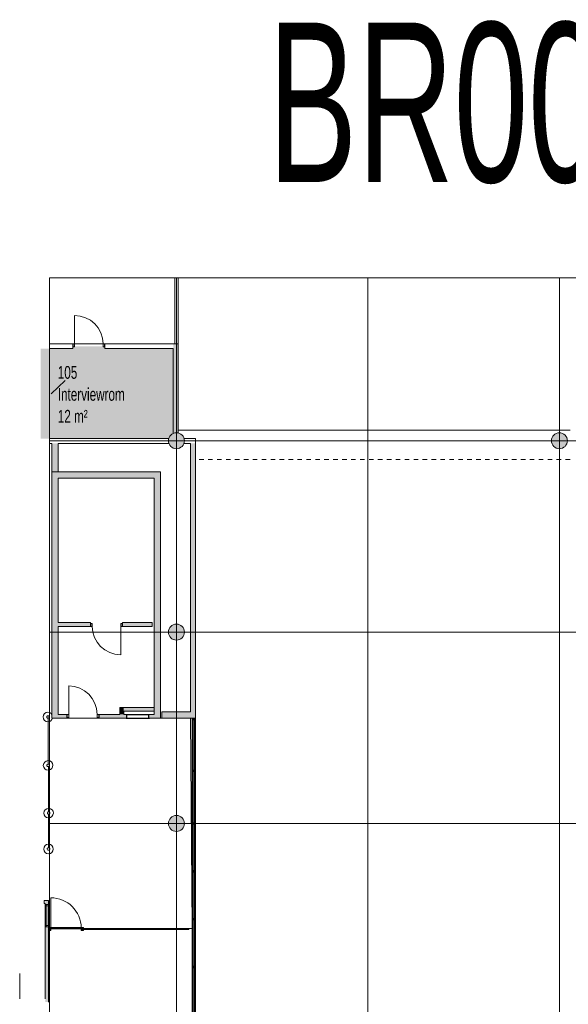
# Model space of a CAD drawing. Header units: millimetres. Extents: x 148136 to 1224801, y -740466 to 933300.
# Tile 2 of 7: x 1131769 to 1148959, y -716436 to -685566. Entities that reach past the tile are written whole.
import ezdxf

# ---------------------------------------------------------------- set-up
doc = ezdxf.new("R2010")
doc.units = ezdxf.units.MM
doc.linetypes.add('Overhead', pattern=[280, 140, -140])
for name, color, linetype, lineweight in [('A2-D', 1, 'Continuous', 5), ('A2-DOR', 1, 'Continuous', 9), ('A2-VI', 1, 'Continuous', 9), ('A222', 4, 'Continuous', 13), ('A2312', 1, 'Continuous', 5), ('A24', 1, 'Continuous', 13), ('A254', 6, 'Continuous', 5), ('A272', 1, 'Continuous', 9), ('A822Custom 1Custom 2Custom 3Floor Plan00_Shared Levels and Grids', 1, 'Continuous', 5), ('A852-OVER', 8, 'Overhead', 5), ('A852-T', 1, 'Continuous', 5), ('A852-TYNN', 255, 'Continuous', 5), ('A862', 4, 'Continuous', 5), ('A873', 6, 'Continuous', 5), ('Color Fill', 250, 'Continuous', 5)]:
    doc.layers.add(name, color=color, linetype=linetype, lineweight=lineweight)
doc.layers.add('A200-14_F&B', color=7, linetype='Continuous', true_color=0xc7d6ef)
doc.styles.add('Arial Narrow_1', font='ARIALN.TTF', dxfattribs={"width": 0.8, "height": 400})
doc.styles.add('Arial_5', font='arial.ttf', dxfattribs={"width": 0.6, "height": 3})

# ---------------------------------------------------------------- blocks, each defined once
blk = doc.blocks.new('NSW Søyle - Betong rund - ø500 mm-263781-H01-Nivå D_0_36m PV200')
at = {"layer": 'A222'}
blk.add_hatch(color=256, dxfattribs=at).paths.add_polyline_path([(0, -250), (56, -244), (108, -225), (156, -195), (195, -156), (225, -108), (244, -56), (250, 0), (244, 56), (225, 108), (195, 156), (156, 195), (108, 225), (56, 244), (0, 250), (-56, 244), (-108, 225), (-156, 195), (-195, 156), (-225, 108), (-244, 56), (-250, 0), (-244, -56), (-225, -108), (-195, -156), (-156, -195), (-108, -225), (-56, -244)])
for start, end in [(360, 180), (180, 360)]:
    blk.add_arc((0, 0), 250, start, end, dxfattribs=at)
blk = doc.blocks.new('NSW Innvendig slagdør_ enkel - 10M x 21M-179643-H01-Nivå D_0_36m PV200')
at = {"layer": 'A2-DOR'}
for p, q in [((-320, 60), (-320, 950)), ((-370, -33), (-370, 60)), ((-370, 60), (-320, 60)), ((-320, 60), (-320, -33)), ((570, -33), (570, 60)), ((570, 60), (620, 60)), ((620, 60), (620, -33)), ((-320, -33), (-370, -33)), ((620, -33), (570, -33))]:
    blk.add_line(p, q, dxfattribs=at)
blk.add_arc((-320, 60), 890, 0, 90, dxfattribs=at)
blk = doc.blocks.new('A278 Brannskap Innfelt - 695x695-12421379-H01-Nivå D_0_36m PV200')
at = {"layer": 'A873'}
for p, q in [((-243, 70), (492, 70)), ((-213, 70), (-243, 70)), ((-243, 60), (-243, 70)), ((-243, 70), (-243, 60)), ((-183, 60), (-243, 60)), ((-223, 60), (-183, 60)), ((-213, 60), (-223, 60)), ((-223, -50), (-223, 60)), ((-223, 60), (-223, -50)), ((-213, 70), (462, 70)), ((462, 70), (-213, 70)), ((-213, 60), (-213, 70)), ((-213, 70), (-213, 60)), ((462, 70), (-213, 70)), ((-213, 70), (462, 70)), ((462, 70), (-213, 70)), ((-213, 60), (-213, 70)), ((-213, 70), (-213, 60)), ((-213, 60), (-183, 60)), ((-183, 60), (-213, 60)), ((-213, 60), (-183, 60)), ((-183, 60), (-213, 60)), ((-183, 60), (-213, 60)), ((-213, 60), (-183, 60)), ((-183, 60), (-213, 60)), ((-213, -50), (-213, 58)), ((-213, 58), (-213, -50)), ((-168, 69), (-183, 70)), ((-183, 70), (-183, 68)), ((-183, 68), (-183, 70)), ((-183, 70), (-168, 69)), ((-183, 68), (-169, 67)), ((-169, 67), (-183, 68)), ((-169, 66), (-183, 64)), ((-183, 64), (-169, 66)), ((-183, 64), (-183, 60)), ((-183, 60), (-183, 64)), ((-183, 60), (-153, 60)), ((-153, 60), (-183, 60)), ((-183, 60), (-153, 60)), ((-153, 60), (-183, 60)), ((-153, 60), (-183, 60)), ((-183, 60), (-153, 60)), ((-153, 60), (-183, 60)), ((-183, 60), (-153, 60)), ((-153, 60), (-183, 60)), ((-183, 60), (-153, 60)), ((-153, 60), (-183, 60)), ((-178, 62), (-168, 65)), ((-168, 65), (-178, 62)), ((-178, 61), (-178, 62)), ((-178, 62), (-178, 61)), ((-153, 61), (-178, 61)), ((-178, 61), (-153, 61)), ((-169, 67), (-169, 66)), ((-169, 66), (-169, 67)), ((-168, 65), (-168, 69)), ((-168, 69), (-168, 65)), ((-153, 60), (-153, 61)), ((-153, 61), (-153, 60)), ((-153, 60), (462, 60)), ((462, 60), (-153, 60)), ((492, 60), (-153, 60)), ((-153, 60), (462, 60)), ((462, 60), (-153, 60)), ((-153, 60), (472, 60)), ((462, 60), (-153, 60)), ((-153, 60), (462, 60)), ((462, 60), (-153, 60)), ((462, 70), (462, 60)), ((462, 70), (462, 60)), ((492, 70), (462, 70)), ((462, 70), (462, 60)), ((462, 70), (462, 60)), ((472, 60), (462, 60)), ((462, 60), (462, -48)), ((462, 60), (462, -48)), ((472, 60), (472, -50)), ((472, 60), (472, -50)), ((492, 70), (492, 60)), ((492, 70), (492, 60)), ((-223, -60), (-223, -50)), ((-223, -50), (-223, -60)), ((-223, -60), (472, -60)), ((472, -60), (-223, -60)), ((462, -50), (-213, -50)), ((-213, -50), (462, -50)), ((472, -50), (472, -60)), ((472, -50), (472, -60))]:
    blk.add_line(p, q, dxfattribs=at)
blk = doc.blocks.new('NO_Fast - Passluke 700x1400-12381135-H01-Nivå D_0_36m PV200')
at = {"layer": 'A2-VI'}
for p, q in [((-505, -75), (-505, 25)), ((-505, 25), (-465, 25)), ((-465, 25), (155, 25)), ((-465, 25), (-465, -75)), ((155, -75), (155, 25)), ((155, 25), (195, 25)), ((195, 25), (195, -75)), ((-465, -75), (-505, -75)), ((-465, -37.5), (155, -37.5)), ((-465, -75), (155, -75)), ((195, -75), (155, -75))]:
    blk.add_line(p, q, dxfattribs=at)
blk = doc.blocks.new('System Panel - NSW Utvendig glass-13600776-H01-Nivå D_0_36m PV200')
at = {"layer": 'A2312'}
blk.add_hatch(color=256, dxfattribs=at).paths.add_polyline_path([(-1652, -18), (1652, -18), (1652, 18), (-1652, 18)])
for p, q in [((1652, 18), (-1652, 18)), ((-1652, 18), (-1652, -18)), ((1652, -18), (1652, 18)), ((-1652, -18), (1652, -18))]:
    blk.add_line(p, q, dxfattribs=at)
blk = doc.blocks.new('Sgl Glass _1_ - Sgl Glass _2_ 50mm karm-13600777-H01-Nivå D_0_36m PV200')
at = {"layer": 'A2-D'}
h = blk.add_hatch(dxfattribs=at)
h.set_pattern_fill('FP_16', color=256, style=0, pattern_type=2)
h.set_pattern_definition([(90, (609.6, -30), (3000, -2e-13), []), (0, (609.6, -30), (0, -600), [])])
h.paths.add_polyline_path([(-426, -5), (-426, -18), (426, -18), (426, -5)])
h.paths.add_polyline_path([(-426, -30), (-426, -43), (426, -43), (426, -30)])
for p, q in [((-476, -5), (-426, -5)), ((-426, -43), (-476, -43)), ((426, -5), (-426, -5)), ((-426, -5), (-426, -43)), ((-426, -18), (426, -18)), ((-426, -30), (-426, -18)), ((426, -30), (-426, -30)), ((-426, -43), (426, -43)), ((426, -43), (426, -5)), ((426, -5), (476, -5)), ((426, -18), (426, -30)), ((476, -43), (426, -43)), ((476, -30), (476, -982))]:
    blk.add_line(p, q, dxfattribs=at)
at = {"layer": 'A2-DOR'}
blk.add_arc((476, -30), 952, 180, 270, dxfattribs=at)
blk = doc.blocks.new('Rectangular Mullion - 92 x 74 mm-12381433-H01-Nivå D_0_36m PV200')
at = {"layer": 'A2312'}
blk.add_hatch(color=256, dxfattribs=at).paths.add_polyline_path([(0, 46), (0, -46), (-74, -46), (-74, 46)])
for p, q in [((-74, 46), (0, 46)), ((-74, -46), (-74, 46)), ((0, 46), (0, -46)), ((0, -46), (-74, -46))]:
    blk.add_line(p, q, dxfattribs=at)
blk = doc.blocks.new('Rectangular Mullion - 92 x 74 mm-12381434-H01-Nivå D_0_36m PV200')
at = {"layer": 'A2312'}
blk.add_hatch(color=256, dxfattribs=at).paths.add_polyline_path([(-74, 46), (-74, -46), (0, -46), (0, 46)])
for p, q in [((-74, 46), (-74, -46)), ((0, 46), (-74, 46)), ((0, -46), (0, 46)), ((-74, -46), (0, -46))]:
    blk.add_line(p, q, dxfattribs=at)
blk = doc.blocks.new('287- stolpe sperrebånd - 287- stolpe sperrebånd-V85-H01-Nivå D_0_36m PV200')
at = {"layer": 'A272'}
for p, q in [((-39, 10), (-39, -10)), ((10, 39), (-10, 39)), ((39, -10), (39, 10)), ((1478, 2), (39, 2)), ((-10, -39), (10, -39)), ((39, -3), (1478, -3))]:
    blk.add_line(p, q, dxfattribs=at)
for radius, start, end in [(150, 0.9659, 180), (150, 180, 184.8296), (40, 104.4775, 165.5225), (40, 141.1045, 165.5225), (40, 14.4775, 75.5225), (40, 14.4775, 63.3135), (150, 186.7615, 359.0341), (40, 194.4775, 255.5225), (40, 194.4775, 198.3099), (40, 206.6865, 218.8955), (40, 231.1045, 255.5225), (40, 284.4775, 345.5225), (40, 284.4775, 308.8955), (40, 321.1045, 345.5225)]:
    blk.add_arc((0, 0), radius, start, end, dxfattribs=at)
blk = doc.blocks.new('287- stolpe sperrebånd - 287- stolpe sperrebånd-V75-H01-Nivå D_0_36m PV200')
at = {"layer": 'A272'}
for p, q in [((-39, 10), (-39, -10)), ((10, 39), (-10, 39)), ((39, -10), (39, 10)), ((1457, 2), (39, 2)), ((-10, -39), (10, -39)), ((39, -3), (1460, -3))]:
    blk.add_line(p, q, dxfattribs=at)
for radius, start, end in [(150, 0.9659, 178.0681), (150, 180, 359.0341), (40, 104.4775, 165.5225), (40, 141.1045, 165.5225), (40, 14.4775, 75.5225), (40, 14.4775, 63.3135), (40, 194.4775, 255.5225), (40, 194.4775, 218.8955), (40, 231.1045, 255.5225), (40, 284.4775, 345.5225), (40, 284.4775, 308.8955), (40, 321.1045, 345.5225)]:
    blk.add_arc((0, 0), radius, start, end, dxfattribs=at)
blk = doc.blocks.new('287- stolpe sperrebånd - 287- stolpe sperrebånd-V86-H01-Nivå D_0_36m PV200')
at = {"layer": 'A272'}
for p, q in [((-39, 10), (-39, -10)), ((10, 39), (-10, 39)), ((39, -10), (39, 10)), ((-10, -39), (10, -39))]:
    blk.add_line(p, q, dxfattribs=at)
for radius, start, end in [(150, 123.0857, 180), (150, 180, 360), (40, 104.4775, 165.5225), (40, 141.1045, 165.5225), (40, 14.4775, 75.5225), (40, 14.4775, 63.3135), (150, 2.8978, 75), (150, 360, 0.9659), (40, 194.4775, 255.5225), (40, 194.4775, 218.8955), (40, 231.1045, 255.5225), (40, 284.4775, 345.5225), (40, 284.4775, 308.8955), (40, 321.1045, 345.5225)]:
    blk.add_arc((0, 0), radius, start, end, dxfattribs=at)
blk = doc.blocks.new('287- stolpe sperrebånd - 287- stolpe sperrebånd-12971705-H01-Nivå D_0_36m PV200')
at = {"layer": 'A272'}
for p, q in [((-39, 10), (-39, -10)), ((10, 39), (-10, 39)), ((39, -10), (39, 10)), ((1076, 2), (39, 2)), ((1076, -3), (1076, 2)), ((-10, -39), (10, -39)), ((39, -3), (1076, -3))]:
    blk.add_line(p, q, dxfattribs=at)
for radius, start, end in [(150, 0.9659, 180), (150, 180, 359.0341), (40, 104.4775, 165.5225), (40, 141.1045, 165.5225), (40, 14.4775, 75.5225), (40, 14.4775, 63.3135), (40, 194.4775, 255.5225), (40, 194.4775, 218.8955), (40, 231.1045, 255.5225), (40, 284.4775, 345.5225), (40, 284.4775, 308.8955), (40, 321.1045, 345.5225)]:
    blk.add_arc((0, 0), radius, start, end, dxfattribs=at)
blk = doc.blocks.new('System Panel - NSW Utvendig glass-13407840-H01-Nivå D_0_36m PV200')
at = {"layer": 'A2312'}
blk.add_hatch(color=256, dxfattribs=at).paths.add_polyline_path([(787, 18), (-787, 18), (-787, -18), (787, -18)])
for p, q in [((787, 18), (-787, 18)), ((-787, 18), (-787, -18)), ((787, -18), (787, 18)), ((-787, -18), (787, -18))]:
    blk.add_line(p, q, dxfattribs=at)
blk = doc.blocks.new('Rectangular Mullion - NSW Innvendig spross 50x100 mm-13402466-H01-Nivå D_0_36m PV200')
at = {"layer": 'A2312'}
blk.add_hatch(color=256, dxfattribs=at).paths.add_polyline_path([(-50, -50), (0, -50), (0, 50), (-50, 50)])
for p, q in [((0, 50), (-50, 50)), ((-50, 50), (-50, -50)), ((0, -50), (0, 50)), ((-50, -50), (0, -50))]:
    blk.add_line(p, q, dxfattribs=at)
blk = doc.blocks.new('Rectangular Mullion - NSW Innvendig spross 50x100 mm-13384988-H01-Nivå D_0_36m PV200')
at = {"layer": 'A2312'}
for p, q in [((1137173, -709091), (1137173, -707516)), ((1137273, -709091), (1137273, -707516))]:
    blk.add_line(p, q, dxfattribs=at)
blk = doc.blocks.new('System Panel - NSW Utvendig glass-13404010-H01-Nivå D_0_36m PV200')
at = {"layer": 'A2312'}
blk.add_hatch(color=256, dxfattribs=at).paths.add_polyline_path([(725, 18), (-725, 18), (-725, -18), (725, -18)])
for p, q in [((725, 18), (-725, 18)), ((-725, 18), (-725, -18)), ((725, -18), (725, 18)), ((-725, -18), (725, -18))]:
    blk.add_line(p, q, dxfattribs=at)
blk = doc.blocks.new('Rectangular Mullion - NSW Innvendig spross 50x100 mm-13384994-H01-Nivå D_0_36m PV200')
at = {"layer": 'A2312'}
for p, q in [((1137173, -712241), (1137173, -710791)), ((1137273, -712241), (1137273, -710791))]:
    blk.add_line(p, q, dxfattribs=at)
blk = doc.blocks.new('Rectangular Mullion - NSW Innvendig spross 50x100 mm-13402720-H01-Nivå D_0_36m PV200')
at = {"layer": 'A2312'}
blk.add_hatch(color=256, dxfattribs=at).paths.add_polyline_path([(25, -50), (-25, -50), (-25, 50), (25, 50)])
for p, q in [((-25, 50), (25, 50)), ((-25, -50), (-25, 50)), ((25, 50), (25, -50)), ((25, -50), (-25, -50))]:
    blk.add_line(p, q, dxfattribs=at)
blk = doc.blocks.new('System Panel - NSW Utvendig glass-13407843-H01-Nivå D_0_36m PV200')
at = {"layer": 'A2312'}
blk.add_hatch(color=256, dxfattribs=at).paths.add_polyline_path([(800, 18), (-800, 18), (-800, -18), (800, -18)])
for p, q in [((800, 18), (-800, 18)), ((-800, 18), (-800, -18)), ((800, -18), (800, 18)), ((-800, -18), (800, -18))]:
    blk.add_line(p, q, dxfattribs=at)
blk = doc.blocks.new('Rectangular Mullion - NSW Innvendig spross 50x100 mm-13384990-H01-Nivå D_0_36m PV200')
at = {"layer": 'A2312'}
for p, q in [((1137173, -710741), (1137173, -709141)), ((1137273, -710741), (1137273, -709141))]:
    blk.add_line(p, q, dxfattribs=at)
blk = doc.blocks.new('NSW Innvendig slagdør_ enkel - 10M x 21M-V124-H01-Nivå D_0_36m PV200')
at = {"layer": 'A2-DOR'}
for p, q in [((-320, 75), (-320, 965)), ((-370, -18), (-370, 75)), ((-370, 75), (-320, 75)), ((-320, 75), (-320, -18)), ((570, -18), (570, 75)), ((570, 75), (620, 75)), ((620, 75), (620, -18)), ((-320, -18), (-370, -18)), ((620, -18), (570, -18))]:
    blk.add_line(p, q, dxfattribs=at)
blk.add_arc((-320, 75), 890, 0, 90, dxfattribs=at)

msp = doc.modelspace()

# ---------------------------------------------------------------- hatches: boundary and pattern name
at = {"layer": 'A24'}
for points in [[(1136579, -698538), (1136629, -698522), (1136679, -698516), (1136729, -698521), (1136729, -695729), (1136579, -695729), (1136579, -698528)], [(1132979, -699741), (1132979, -698849), (1132779, -698849), (1132779, -699741)], [(1137123, -707466), (1137273, -707466), (1137273, -698849), (1137123, -698849), (1137123, -707266)], [(1132779, -707466), (1132979, -707466), (1132979, -699741), (1132779, -699741), (1132779, -707346)], [(1132979, -699941), (1135979, -699941), (1135979, -699741), (1132979, -699741)], [(1136179, -707466), (1136179, -699741), (1135979, -699741), (1135979, -707466)], [(1135030, -707346), (1135030, -707128), (1134910, -707128), (1134910, -707346)], [(1135979, -707248), (1135979, -707128), (1135030, -707128), (1135030, -707248), (1135107, -707248)], [(1137123, -707466), (1137123, -707266), (1136219, -707266), (1136219, -707466)]]:
    msp.add_hatch(color=256, dxfattribs=at).paths.add_polyline_path(points)
h = msp.add_hatch(color=256, dxfattribs=at)
h.paths.add_polyline_path([(1135918, -704587), (1135918, -704467), (1134994, -704467), (1134994, -704587)])
h.paths.add_polyline_path([(1133984, -704587), (1133984, -704467), (1132979, -704467), (1132979, -704587), (1133079, -704587)])
h = msp.add_hatch(color=256, dxfattribs=at)
h.paths.add_polyline_path([(1133079, -707466), (1133246, -707466), (1133246, -707346), (1132979, -707346), (1132979, -707466)])
h.paths.add_polyline_path([(1135120, -707466), (1135120, -707346), (1134256, -707346), (1134256, -707466), (1135107, -707466)])
h.paths.add_polyline_path([(1135815, -707466), (1135979, -707466), (1135979, -707346), (1135815, -707346)])
h = msp.add_hatch(color=256, dxfattribs=at)
h.paths.add_polyline_path([(1132669, -716366), (1132669, -714006), (1132569, -714006), (1132569, -716366)])
h.paths.add_polyline_path([(1132669, -713306), (1132669, -713176), (1132569, -713176), (1132569, -713306)])
at = {"layer": 'Color Fill'}
msp.add_hatch(color=256, dxfattribs=at).paths.add_polyline_path([(1136122, -698699), (1136429, -698697), (1136484, -698610), (1136498, -698593), (1136579, -698499), (1136579, -695879), (1134439, -695879), (1134439, -695804), (1133429, -695804), (1133429, -695879), (1132429, -695879), (1132429, -698699), (1135107, -698699)])

# ---------------------------------------------------------------- linework, layer by layer
at = {"layer": 'A24'}
for p, q in [((1136629, -695729), (1136629, -693654)), ((1136729, -693654), (1136729, -695729)), ((1133429, -695729), (1132700, -695729)), ((1133429, -695879), (1133429, -695729)), ((1136629, -695729), (1134439, -695729)), ((1134439, -695729), (1134439, -695879)), ((1136729, -695729), (1136629, -695729)), ((1136729, -698522), (1136729, -695729)), ((1132700, -695879), (1133429, -695879)), ((1134439, -695879), (1136579, -695879)), ((1136579, -695879), (1136579, -698538)), ((1136439, -698699), (1132700, -698699)), ((1132700, -698849), (1132779, -698849)), ((1132779, -698849), (1132779, -699741)), ((1132979, -699741), (1132979, -698849)), ((1132979, -698849), (1136444, -698849)), ((1136913, -698849), (1137123, -698849)), ((1137273, -698699), (1136918, -698699)), ((1137123, -698849), (1137123, -707266)), ((1137273, -707466), (1137273, -698699)), ((1132779, -699741), (1132779, -707466)), ((1136179, -699741), (1132779, -699741)), ((1136179, -707466), (1136179, -699741)), ((1132979, -704467), (1132979, -699941)), ((1132979, -699941), (1135979, -699941)), ((1135979, -699941), (1135979, -707346)), ((1133984, -704467), (1132979, -704467)), ((1132979, -707346), (1132979, -704587)), ((1132979, -704587), (1133984, -704587)), ((1133984, -704587), (1133984, -704467)), ((1135918, -704467), (1134994, -704467)), ((1134994, -704467), (1134994, -704587)), ((1134994, -704587), (1135918, -704587)), ((1135918, -704587), (1135918, -704467)), ((1135979, -707128), (1134910, -707128)), ((1134910, -707128), (1134910, -707346)), ((1135979, -707248), (1135979, -707128)), ((1132779, -707466), (1133246, -707466)), ((1133246, -707346), (1132979, -707346)), ((1133246, -707466), (1133246, -707346)), ((1134910, -707346), (1134256, -707346)), ((1134256, -707346), (1134256, -707466)), ((1134256, -707466), (1135120, -707466)), ((1135030, -707248), (1135979, -707248)), ((1135030, -707346), (1135030, -707248)), ((1135120, -707346), (1135030, -707346)), ((1135120, -707466), (1135120, -707346)), ((1135120, -707346), (1135815, -707346)), ((1135120, -707466), (1135120, -707466)), ((1135815, -707466), (1135120, -707466)), ((1135979, -707346), (1135815, -707346)), ((1135815, -707346), (1135815, -707466)), ((1135815, -707466), (1135815, -707466)), ((1135815, -707466), (1136179, -707466)), ((1137123, -707266), (1136219, -707266)), ((1136219, -707266), (1136219, -707466)), ((1136219, -707466), (1137123, -707466)), ((1137123, -707466), (1137273, -707466)), ((1132669, -713176), (1132534, -713176)), ((1132534, -713176), (1132534, -713276)), ((1132534, -713276), (1132569, -713276)), ((1132569, -713276), (1132569, -713306)), ((1132569, -713306), (1132669, -713306)), ((1132569, -714006), (1132569, -713306)), ((1132669, -713306), (1132669, -713176)), ((1132669, -713306), (1132669, -714006)), ((1132569, -714006), (1132569, -716266)), ((1132669, -714006), (1132569, -714006)), ((1132669, -716366), (1132669, -714006))]:
    msp.add_line(p, q, dxfattribs=at)
at = {"layer": 'A254'}
msp.add_line((1131769, -715466), (1131769, -716266), dxfattribs=at)
at = {"layer": 'A822Custom 1Custom 2Custom 3Floor Plan00_Shared Levels and Grids'}
for p, q in [((1136679, -693654), (1136679, -737110)), ((1142679, -693654), (1142679, -737110)), ((1148679, -693654), (1148679, -737110)), ((1132700, -698766), (1178329, -698766)), ((1132700, -704766), (1178329, -704766)), ((1132700, -710766), (1178329, -710766))]:
    msp.add_line(p, q, dxfattribs=at)
at = {"layer": 'A852-OVER'}
for p in [(1137279, -728726), (1149014, -699356)]:
    msp.add_line(p, (1137279, -699356), dxfattribs=at)
at = {"layer": 'A852-T'}
msp.add_line((1133196, -696876), (1132759, -697301), dxfattribs=at)
at = {"layer": 'A852-TYNN'}
for points in [[(1136629, -693654), (1136629, -695729), (1132700, -695729)], [(1132700, -698849), (1132779, -698849), (1132779, -707467), (1137123, -707466), (1137173, -714058), (1133769, -714058), (1133769, -714030), (1132700, -714030)]]:
    msp.add_lwpolyline(points, dxfattribs=at)
msp.add_lwpolyline([(1178329, -693654), (1132700, -693654), (1132700, -737110), (1178329, -737110)], close=True, dxfattribs=at)
at = {"layer": 'A862'}
msp.add_line((1136729, -698431), (1149014, -698431), dxfattribs=at)

# ---------------------------------------------------------------- block references
at = {"layer": 'A2-D', "rotation": 180}
msp.add_blockref('Sgl Glass _1_ - Sgl Glass _2_ 50mm karm-13600777-H01-Nivå D_0_36m PV200', (1133219, -714076), dxfattribs=at)
at = {"layer": 'A2-DOR'}
for name, p in [('NSW Innvendig slagdør_ enkel - 10M x 21M-V124-H01-Nivå D_0_36m PV200', (1133809, -695804)), ('NSW Innvendig slagdør_ enkel - 10M x 21M-179643-H01-Nivå D_0_36m PV200', (1133626, -707406))]:
    msp.add_blockref(name, p, dxfattribs=at)
at = {"layer": 'A2-DOR', "rotation": 180}
msp.add_blockref('NSW Innvendig slagdør_ enkel - 10M x 21M-179643-H01-Nivå D_0_36m PV200', (1134614, -704527), dxfattribs=at)
at = {"layer": 'A2-VI', "rotation": 90}
msp.add_blockref('NO_Fast - Passluke 700x1400-12381135-H01-Nivå D_0_36m PV200', (1132619, -713501), dxfattribs=at)
at = {"layer": 'A222'}
for p in [(1136679, -698766), (1148679, -698766), (1136679, -704766), (1136679, -710766)]:
    msp.add_blockref('NSW Søyle - Betong rund - ø500 mm-263781-H01-Nivå D_0_36m PV200', p, dxfattribs=at)
at = {"layer": 'A2312'}
for name, p, rotation in [('Rectangular Mullion - NSW Innvendig spross 50x100 mm-13402466-H01-Nivå D_0_36m PV200', (1137223, -707466), 90), ('System Panel - NSW Utvendig glass-13407840-H01-Nivå D_0_36m PV200', (1137223, -708304), 270), ('System Panel - NSW Utvendig glass-13407843-H01-Nivå D_0_36m PV200', (1137223, -709941), 270), ('System Panel - NSW Utvendig glass-13404010-H01-Nivå D_0_36m PV200', (1137223, -711516), 270), ('System Panel - NSW Utvendig glass-13404010-H01-Nivå D_0_36m PV200', (1137223, -713016), 270), ('System Panel - NSW Utvendig glass-13404010-H01-Nivå D_0_36m PV200', (1137223, -714516), 270), ('Rectangular Mullion - 92 x 74 mm-12381434-H01-Nivå D_0_36m PV200', (1132669, -714076), 180), ('System Panel - NSW Utvendig glass-13404010-H01-Nivå D_0_36m PV200', (1137223, -716016), 270)]:
    msp.add_blockref(name, p, dxfattribs=dict(at, rotation=rotation))
for name, p in [('Rectangular Mullion - NSW Innvendig spross 50x100 mm-13384988-H01-Nivå D_0_36m PV200', (0, 0)), ('Rectangular Mullion - NSW Innvendig spross 50x100 mm-13384990-H01-Nivå D_0_36m PV200', (0, 0)), ('Rectangular Mullion - NSW Innvendig spross 50x100 mm-13384994-H01-Nivå D_0_36m PV200', (0, 0)), ('Rectangular Mullion - NSW Innvendig spross 50x100 mm-13384994-H01-Nivå D_0_36m PV200', (0, -1500)), ('Rectangular Mullion - NSW Innvendig spross 50x100 mm-13384994-H01-Nivå D_0_36m PV200', (0, -3000)), ('System Panel - NSW Utvendig glass-13600776-H01-Nivå D_0_36m PV200', (1135420, -714076)), ('Rectangular Mullion - NSW Innvendig spross 50x100 mm-13384994-H01-Nivå D_0_36m PV200', (0, -4500))]:
    msp.add_blockref(name, p, dxfattribs=at)
at = {"layer": 'A2312', "extrusion": (0, 0, -1)}
for name, p, rotation in [('Rectangular Mullion - NSW Innvendig spross 50x100 mm-13402720-H01-Nivå D_0_36m PV200', (-1137223, -709116), 270), ('Rectangular Mullion - NSW Innvendig spross 50x100 mm-13402720-H01-Nivå D_0_36m PV200', (-1137223, -710766), 270), ('Rectangular Mullion - NSW Innvendig spross 50x100 mm-13402720-H01-Nivå D_0_36m PV200', (-1137223, -712266), 270), ('Rectangular Mullion - NSW Innvendig spross 50x100 mm-13402720-H01-Nivå D_0_36m PV200', (-1137223, -713766), 270), ('Rectangular Mullion - 92 x 74 mm-12381433-H01-Nivå D_0_36m PV200', (-1133769, -714076), 180), ('Rectangular Mullion - NSW Innvendig spross 50x100 mm-13402720-H01-Nivå D_0_36m PV200', (-1137223, -715266), 270)]:
    msp.add_blockref(name, p, dxfattribs=dict(at, rotation=rotation))
at = {"layer": 'A272'}
for name, p, rotation in [('287- stolpe sperrebånd - 287- stolpe sperrebånd-V86-H01-Nivå D_0_36m PV200', (1132654, -707428), 270.0000000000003), ('287- stolpe sperrebånd - 287- stolpe sperrebånd-V85-H01-Nivå D_0_36m PV200', (1132659, -708945), 90.00000000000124), ('287- stolpe sperrebånd - 287- stolpe sperrebånd-V75-H01-Nivå D_0_36m PV200', (1132674, -710440), 90.00000000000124), ('287- stolpe sperrebånd - 287- stolpe sperrebånd-12971705-H01-Nivå D_0_36m PV200', (1132671, -711566), 90.00000000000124)]:
    msp.add_blockref(name, p, dxfattribs=dict(at, rotation=rotation))
at = {"layer": 'A873', "rotation": 180}
msp.add_blockref('A278 Brannskap Innfelt - 695x695-12421379-H01-Nivå D_0_36m PV200', (1135592, -707406), dxfattribs=at)

# ---------------------------------------------------------------- texts
at = {"layer": 'A200-14_F&B', "color": 0, "insert": (1139550, -685654), "char_height": 5000, "attachment_point": 1, "style": 'Arial_5'}
msp.add_mtext_dynamic_manual_height_columns('BR001-350-101.1', width=289.28, gutter_width=1229, heights=[0], dxfattribs=at)
at = {"layer": 'A852-T', "char_height": 400, "attachment_point": 1, "style": 'Arial Narrow_1'}
for s, insert, width in [('105', (1132962, -696424), 769.62), ('Interviewrom', (1132962, -697112), 2616.71), ('12 m²', (1132962, -697800), 1167.26)]:
    msp.add_mtext(s, dxfattribs=dict(at, insert=insert, width=width))

doc.saveas('drawing.dxf')
